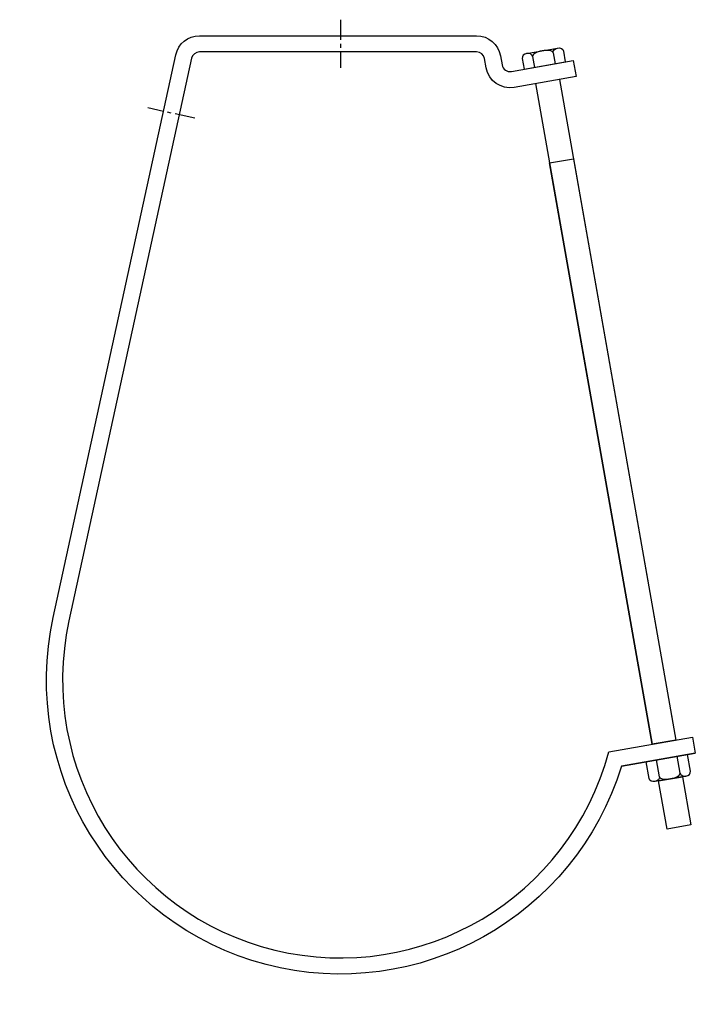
# Model space of a CAD drawing. Extents: x 13 to 196, y 3 to 268.
import ezdxf

# ---------------------------------------------------------------- set-up
doc = ezdxf.new("R2010")
doc.units = 0
doc.header["$MEASUREMENT"] = 0
doc.linetypes.add('AI9-LTYPE1', pattern=[8.691978, 5.432487, -1.086497, 1.086497, -1.086497])
doc.layers.get('0').update_dxf_attribs({"linetype": 'CONTINUOUS'})

# ---------------------------------------------------------------- blocks, each defined once
blk = doc.blocks.new('AI9-BLK2')
at = {"color": 7}
for p, q in [((5.15, 3.68), (-5.97, 1.72)), ((3.17, -1.36), (2.37, 3.19)), ((5.95, -0.87), (5.15, 3.68)), ((-5.16, -2.83), (-5.97, 1.72)), ((-2.38, -2.34), (-3.19, 2.21)), ((4.75, -2.18), (-3.59, -3.65))]:
    blk.add_line(p, q, dxfattribs=at)
for points in [[(-2.38, -2.34), (-2.28, -2.93), (-2.82, -3.52), (-3.59, -3.65), (-4.35, -3.79), (-5.06, -3.42), (-5.16, -2.83)], [(-2.38, -2.34), (-2.28, -2.93), (-0.95, -3.19), (0.58, -2.92), (2.12, -2.65), (3.28, -1.95), (3.17, -1.36)], [(3.17, -1.36), (3.28, -1.95), (3.99, -2.32), (4.75, -2.18), (5.52, -2.05), (6.06, -1.46), (5.95, -0.87)]]:
    blk.add_open_spline(points, degree=3, knots=[0, 0, 0, 0, 1, 1, 1, 2, 2, 2, 2], dxfattribs=at)
blk = doc.blocks.new('AI9-BLK1')
at = {"color": 7}
for p, q in [((-4.62, 1.38), (3.72, 2.85)), ((-5.82, 0.06), (-5.3, -2.88)), ((-3.04, 0.55), (-2.52, -2.39)), ((2.52, 1.54), (3.04, -1.41)), ((5.3, 2.03), (5.82, -0.92)), ((-5.3, -2.88), (5.82, -0.92))]:
    blk.add_line(p, q, dxfattribs=at)
for points in [[(2.52, 1.54), (2.42, 2.13), (2.95, 2.71), (3.72, 2.85), (4.49, 2.99), (5.2, 2.62), (5.3, 2.03)], [(-3.04, 0.55), (-3.14, 1.15), (-3.85, 1.51), (-4.62, 1.38), (-5.39, 1.24), (-5.92, 0.66), (-5.82, 0.06)], [(2.52, 1.54), (2.42, 2.13), (1.09, 2.39), (-0.45, 2.11), (-1.98, 1.84), (-3.14, 1.15), (-3.04, 0.55)]]:
    blk.add_open_spline(points, degree=3, knots=[0, 0, 0, 0, 1, 1, 1, 2, 2, 2, 2], dxfattribs=at)

msp = doc.modelspace()

# ---------------------------------------------------------------- linework, layer by layer
at = {"color": 253, "linetype": 'AI9-LTYPE1'}
for p, q in [((99.72, 268.46), (99.72, 255.43)), ((60.46, 241.86), (47.72, 244.64))]:
    msp.add_line(p, q, dxfattribs=at)
at = {"color": 7}
for p, q in [((152.41, 251.22), (183.85, 72.94)), ((158.83, 252.35), (190.27, 74.07)), ((156.19, 229.82), (162.61, 230.96))]:
    msp.add_line(p, q, dxfattribs=at)
for points in [[(190.27, 74.07), (183.85, 72.94), (156.19, 229.82), (162.61, 230.96)], [(194.3, 51.2), (187.88, 50.06), (185.59, 63.04), (192.01, 64.18)]]:
    msp.add_lwpolyline(points, close=True, dxfattribs=at)
msp.add_lwpolyline([(192.01, 64.18), (194.3, 51.2), (187.88, 50.06), (185.59, 63.04)], dxfattribs=at)
msp.add_open_spline([(175.56, 67.07), (163.11, 26.4), (120.8, 2.78), (79.65, 13.54), (38.5, 24.3), (13.17, 65.61), (22.22, 107.16), (22.22, 107.16), (55.3, 258.99), (55.3, 258.99), (55.95, 261.98), (58.6, 264.12), (61.67, 264.12), (61.67, 264.12), (136.5, 264.12), (136.5, 264.12), (139.66, 264.12), (142.37, 261.85), (142.92, 258.73), (142.92, 258.73), (143.36, 256.25), (143.36, 256.25), (143.56, 255.06), (144.69, 254.27), (145.87, 254.48), (145.87, 254.48), (162.57, 257.43), (162.57, 257.43), (162.57, 257.43), (163.32, 253.15), (163.32, 253.15), (163.32, 253.15), (146.63, 250.2), (146.63, 250.2), (143.08, 249.58), (139.7, 251.95), (139.08, 255.49), (139.08, 255.49), (138.64, 257.98), (138.64, 257.98), (138.45, 259.01), (137.55, 259.77), (136.5, 259.77), (136.5, 259.77), (61.67, 259.77), (61.67, 259.77), (60.65, 259.77), (59.76, 259.06), (59.54, 258.06), (59.54, 258.06), (26.47, 106.24), (26.47, 106.24), (17.8, 66.46), (42.47, 27.03), (82.03, 17.43), (121.59, 7.82), (161.59, 31.55), (172.13, 70.88), (172.13, 70.88), (194.76, 74.87), (194.76, 74.87), (194.76, 74.87), (195.51, 70.59), (195.51, 70.59), (195.51, 70.59), (175.56, 67.07), (175.56, 67.07), (175.56, 67.07), (195.51, 70.59), (195.51, 70.59)], degree=3, knots=[0, 0, 0, 0, 1, 1, 1, 2, 2, 2, 3, 3, 3, 4, 4, 4, 5, 5, 5, 6, 6, 6, 7, 7, 7, 8, 8, 8, 9, 9, 9, 10, 10, 10, 11, 11, 11, 12, 12, 12, 13, 13, 13, 14, 14, 14, 15, 15, 15, 16, 16, 16, 17, 17, 17, 18, 18, 18, 19, 19, 19, 20, 20, 20, 21, 21, 21, 22, 22, 22, 23, 23, 23, 23], dxfattribs=at)

# ---------------------------------------------------------------- block references
msp.add_blockref('AI9-BLK1', (154.61, 257.97), dxfattribs=at)
at = {"color": 7, "linetype": 'AI9-LTYPE1'}
msp.add_blockref('AI9-BLK2', (188.22, 66.53), dxfattribs=at)

doc.saveas('drawing.dxf')
